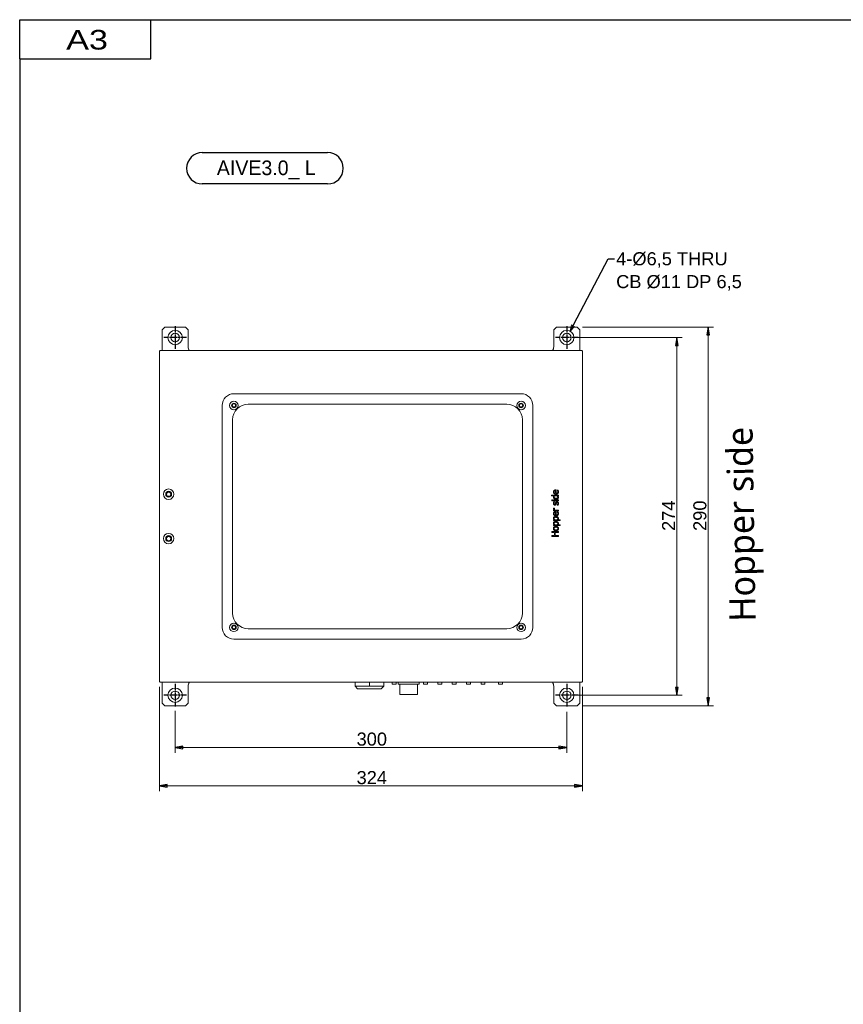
# Model space of a CAD drawing. Header units: millimetres. Extents: x 41 to 1655, y -379 to 1151.
# Tile 29 of 56: x 41 to 672, y 396 to 1151. Entities that reach past the tile are written whole.
import ezdxf
from ezdxf.enums import TextEntityAlignment as Align

# ---------------------------------------------------------------- set-up
doc = ezdxf.new("R2010")
doc.units = ezdxf.units.MM
doc.header["$LTSCALE"] = 4
doc.linetypes.add('CHAIN', pattern=[0.3543, 0.2362, -0.0295, 0.0591, -0.0295])
doc.linetypes.add('HIDDEN', pattern=[9.525, 6.35, -3.175])
doc.layers.get('0').update_dxf_attribs({"lineweight": 15})
doc.layers.add('2', color=2, linetype='HIDDEN', lineweight=13, true_color=0xffff00)
for name, color, linetype, lineweight in [('가시적 모서리(ISO)', 7, 'Continuous', 18), ('기호(ISO)', 7, 'Continuous', 25), ('스케치 형상(ISO)', 7, 'Continuous', 25), ('중심 표식(ISO)', 7, 'Continuous', 25), ('치수(ISO)', 7, 'Continuous', 25)]:
    doc.layers.add(name, color=color, linetype=linetype, lineweight=lineweight)
doc.styles.add('Current-ISO', font='txt')
doc.styles.add('HALGULFONT1_239', font='txt')
doc.styles.add('HC-TECH', font='arial.ttf')
doc.styles.add('텍스트 스타일149', font='txt')
doc.styles.add('텍스트 스타일227', font='txt')
doc.styles.add('텍스트 스타일243', font='txt', dxfattribs={"width": 0.8})
doc.styles.add('텍스트 스타일266', font='txt', dxfattribs={"width": 1.3})
doc.styles.add('텍스트 스타일278', font='txt')
doc.styles.add('텍스트 스타일299', font='txt')
doc.styles.add('텍스트 스타일412', font='txt')
doc.dimstyles.new('HC-TECH', dxfattribs={"dimscale": 4, "dimtxt": 2.5, "dimasz": 1.5, "dimexe": 1, "dimexo": 1, "dimgap": 0.3, "dimtad": 1, "dimtoh": 1, "dimrnd": 1e-08, "dimtxsty": 'HC-TECH', "dimblk": 'Filled-1', "dimcen": 0.09, "dimdle": 8, "dimclrd": 150, "dimclre": 150, "dimclrt": 196, "dimadec": 1, "dimazin": 3, "dimtfac": 0.72, "dimtmove": 0, "dimatfit": 3, "dimldrblk": 'Filled-2', "dimfxl": 1, "dimtolj": 1, "dimlwd": 5, "dimlwe": 5, "dimarcsym": 0})
doc.dimstyles.new('HC-TECH$7', dxfattribs={"dimscale": 4, "dimtxt": 2.5, "dimasz": 1.2, "dimexe": 1, "dimexo": 1, "dimgap": 0.3, "dimtad": 1, "dimtoh": 1, "dimrnd": 1e-08, "dimtxsty": 'HC-TECH', "dimblk": 'Filled-1', "dimcen": 0.09, "dimdle": 8, "dimclrd": 179, "dimclre": 150, "dimclrt": 196, "dimadec": 1, "dimazin": 3, "dimtfac": 0.72, "dimtmove": 0, "dimatfit": 3, "dimldrblk": 'Filled-2', "dimfxl": 1, "dimtolj": 1, "dimlwd": -1, "dimlwe": 5, "dimarcsym": 0})

# ---------------------------------------------------------------- blocks, each defined once
blk = doc.blocks.new('제목 블록 ISO')
at = {"color": 7, "linetype": 'Continuous', "lineweight": 30}
for p, q in [((42.29, 273.71), (42.29, 281.23)), ((17.2, 273.71), (42.29, 273.71))]:
    blk.add_line(p, q, dxfattribs=at)
at = {"layer": '스케치 형상(ISO)'}
for p, q in [((17.2, 281.23), (415.65, 281.23)), ((17.2, 273.71), (17.2, 281.23)), ((17.2, 273.71), (17.2, 3.57)), ((52.18, 255.78), (76.18, 255.78)), ((76.18, 249.78), (52.18, 249.78))]:
    blk.add_line(p, q, dxfattribs=at)
for centre, start, end in [((52.18, 252.78), 90, 180), ((76.18, 252.78), 0, 90), ((52.18, 252.78), 180, 270), ((76.18, 252.78), 270, 0)]:
    blk.add_arc(centre, 3, start, end, dxfattribs=at)
for tag, height, style, p in [('TITLE', 2.79, '텍스트 스타일278', (358.94, 44.42)), ('CATEGORY', 2, '텍스트 스타일149', (372.42, 32.36))]:
    blk.add_attdef(tag, text='', height=height, dxfattribs=dict(style=style)).set_placement(p, align=Align.TOP_LEFT)
for tag, p, height, style in [('부품_번호_001', (372.11, 36.1), 1.99, '텍스트 스타일412'), ('시트_수_001', (349.12, 7.16), 1.88, 'HALGULFONT1_239'), ('시트_번호_001', (360.27, 7.21), 1.88, 'HALGULFONT1_239')]:
    blk.add_attdef(tag, p, '', height=height, dxfattribs=dict(style=style))
at = {"style": '텍스트 스타일243', "width": 0.8}
for tag, p in [('작성_날짜_001', (352.14, 16.27)), ('PROJECT_001', (379.46, 16.27))]:
    blk.add_attdef(tag, p, '', height=1.86, dxfattribs=at)
at = {"layer": '2', "style": '텍스트 스타일266', "width": 1.3}
blk.add_text('A3', height=3.763, dxfattribs=at).set_placement((26.11, 275.51))
at = {"layer": '기호(ISO)', "color": 7}
for tag, p, height, style in [('STOCK_NUMBER_001', (54.96, 251.47), 2.8, '텍스트 스타일227'), ('STOCK_NUMBER_001', (278.29, 19.93), 2.5, '텍스트 스타일299'), ('질량\\P3;_001', (325.03, 14.77), 2, '텍스트 스타일149')]:
    blk.add_attdef(tag, p, '', height=height, dxfattribs=dict(at, style=style))
at = {"layer": '기호(ISO)', "color": 7, "style": '텍스트 스타일149'}
blk.add_attdef('재질', text='', height=2, dxfattribs=at).set_placement((295.49, 17.37), align=Align.TOP_LEFT)
blk = doc.blocks.new('Filled-1')
at = {"color": 0}
for p, q in [((0, 0), (-1, 0.17)), ((-1, 0.17), (-1, -0.17)), ((-1, 0), (0, 0)), ((-1, -0.17), (0, 0))]:
    blk.add_line(p, q, dxfattribs=at)
at = {"color": 0, "flags": 128}
blk.add_lwpolyline([(-1, -0.17), (0, 0), (-1, 0.17), (-1, -0.17)], dxfattribs=at)
at = {"color": 0}
blk.add_solid([(-1, -0.17), (0, 0), (-1, 0.17), (-1, -0.17)], dxfattribs=at)
blk = doc.blocks.new('*D20')
at = {"layer": 'Defpoints', "color": 0, "linetype": 'Continuous', "transparency": 16777216}
for p in [(459.85, 907.16), (459.85, 633.16), (544.12, 633.16)]:
    blk.add_point(p, dxfattribs=at)
at = {"layer": '치수(ISO)', "color": 150, "linetype": 'Continuous', "lineweight": 5, "true_color": 0x0080ff, "transparency": 16777216}
for p, q in [((463.85, 907.16), (548.12, 907.16)), ((544.12, 901.16), (544.12, 639.16)), ((463.85, 633.16), (548.12, 633.16))]:
    blk.add_line(p, q, dxfattribs=at)
at = {"layer": '치수(ISO)', "color": 150, "linetype": 'Continuous', "lineweight": 5, "true_color": 0x0080ff, "transparency": 16777216, "xscale": 6, "yscale": 6, "zscale": 6}
for p, rotation in [((544.12, 907.16), 90), ((544.12, 633.16), 270)]:
    blk.add_blockref('Filled-1', p, dxfattribs=dict(at, rotation=rotation))
at = {"layer": '치수(ISO)', "color": 196, "linetype": 'Continuous', "lineweight": 9, "true_color": 0x3f0080, "transparency": 16777216, "insert": (532.87, 759.04), "char_height": 10, "attachment_point": 1, "rotation": 90, "style": 'HC-TECH'}
blk.add_mtext('\\A1;274', dxfattribs=at)
blk = doc.blocks.new('Filled-2')
at = {"color": 0}
for p, q in [((0, 0), (-1, 0.25)), ((-1, 0.25), (-1, -0.25)), ((-1, 0), (0, 0)), ((-1, -0.25), (0, 0))]:
    blk.add_line(p, q, dxfattribs=at)
at = {"color": 0, "flags": 128}
blk.add_lwpolyline([(-1, -0.25), (0, 0), (-1, 0.25), (-1, -0.25)], dxfattribs=at)
at = {"color": 0}
blk.add_solid([(-1, -0.25), (0, 0), (-1, 0.25), (-1, -0.25)], dxfattribs=at)
blk = doc.blocks.new('*D21')
at = {"layer": 'Defpoints', "color": 0, "linetype": 'Continuous', "transparency": 16777216}
for p in [(159.85, 625.16), (459.85, 624.46), (159.85, 593.16)]:
    blk.add_point(p, dxfattribs=at)
at = {"layer": '치수(ISO)', "color": 150, "linetype": 'Continuous', "lineweight": 5, "true_color": 0x0080ff, "transparency": 16777216}
for p, q in [((159.85, 621.16), (159.85, 589.16)), ((459.85, 620.46), (459.85, 589.16)), ((453.85, 593.16), (165.85, 593.16))]:
    blk.add_line(p, q, dxfattribs=at)
at = {"layer": '치수(ISO)', "color": 150, "linetype": 'Continuous', "lineweight": 5, "true_color": 0x0080ff, "transparency": 16777216, "xscale": 6, "yscale": 6, "zscale": 6, "rotation": 180}
blk.add_blockref('Filled-1', (159.85, 593.16), dxfattribs=at)
at = {"layer": '치수(ISO)', "color": 150, "linetype": 'Continuous', "lineweight": 5, "true_color": 0x0080ff, "transparency": 16777216, "xscale": 6, "yscale": 6, "zscale": 6}
blk.add_blockref('Filled-1', (459.85, 593.16), dxfattribs=at)
at = {"layer": '치수(ISO)', "color": 196, "linetype": 'Continuous', "lineweight": 9, "true_color": 0x3f0080, "transparency": 16777216, "insert": (298.83, 604.58), "char_height": 10, "attachment_point": 1, "style": 'HC-TECH'}
blk.add_mtext('\\A1;300', dxfattribs=at)
blk = doc.blocks.new('*D22')
at = {"layer": 'Defpoints', "color": 0, "linetype": 'Continuous', "transparency": 16777216}
for p in [(147.85, 643.66), (471.85, 643.66), (471.85, 563.66)]:
    blk.add_point(p, dxfattribs=at)
at = {"layer": '치수(ISO)', "color": 150, "linetype": 'Continuous', "lineweight": 5, "true_color": 0x0080ff, "transparency": 16777216}
for p, q in [((147.85, 639.66), (147.85, 559.66)), ((471.85, 639.66), (471.85, 559.66)), ((153.85, 563.66), (465.85, 563.66))]:
    blk.add_line(p, q, dxfattribs=at)
at = {"layer": '치수(ISO)', "color": 150, "linetype": 'Continuous', "lineweight": 5, "true_color": 0x0080ff, "transparency": 16777216, "xscale": 6, "yscale": 6, "zscale": 6, "rotation": 180}
blk.add_blockref('Filled-1', (147.85, 563.66), dxfattribs=at)
at = {"layer": '치수(ISO)', "color": 150, "linetype": 'Continuous', "lineweight": 5, "true_color": 0x0080ff, "transparency": 16777216, "xscale": 6, "yscale": 6, "zscale": 6}
blk.add_blockref('Filled-1', (471.85, 563.66), dxfattribs=at)
at = {"layer": '치수(ISO)', "color": 196, "linetype": 'Continuous', "lineweight": 9, "true_color": 0x3f0080, "transparency": 16777216, "insert": (298.83, 575.08), "char_height": 10, "attachment_point": 1, "style": 'HC-TECH'}
blk.add_mtext('\\A1;324', dxfattribs=at)
blk = doc.blocks.new('*D23')
at = {"layer": 'Defpoints', "color": 0, "linetype": 'Continuous', "transparency": 16777216}
for p in [(467.85, 915.16), (467.85, 625.16), (568.19, 625.16)]:
    blk.add_point(p, dxfattribs=at)
at = {"layer": '치수(ISO)', "color": 150, "linetype": 'Continuous', "lineweight": 5, "true_color": 0x0080ff, "transparency": 16777216}
for p, q in [((471.85, 915.16), (572.19, 915.16)), ((568.19, 909.16), (568.19, 631.16)), ((471.85, 625.16), (572.19, 625.16))]:
    blk.add_line(p, q, dxfattribs=at)
at = {"layer": '치수(ISO)', "color": 150, "linetype": 'Continuous', "lineweight": 5, "true_color": 0x0080ff, "transparency": 16777216, "xscale": 6, "yscale": 6, "zscale": 6}
for p, rotation in [((568.19, 915.16), 90), ((568.19, 625.16), 270)]:
    blk.add_blockref('Filled-1', p, dxfattribs=dict(at, rotation=rotation))
at = {"layer": '치수(ISO)', "color": 196, "linetype": 'Continuous', "lineweight": 9, "true_color": 0x3f0080, "transparency": 16777216, "insert": (556.78, 759.04), "char_height": 10, "attachment_point": 1, "rotation": 90, "style": 'HC-TECH'}
blk.add_mtext('\\A1;290', dxfattribs=at)

msp = doc.modelspace()

# ---------------------------------------------------------------- linework, layer by layer
at = {"layer": '가시적 모서리(ISO)'}
for p, q in [((149.853, 913.157), (151.853, 915.157)), ((149.853, 913.157), (149.853, 897.157)), ((167.853, 915.157), (151.853, 915.157)), ((167.853, 915.157), (169.853, 913.157)), ((169.853, 900.157), (169.853, 913.157)), ((449.853, 913.157), (451.853, 915.157)), ((449.853, 913.157), (449.853, 900.157)), ((467.853, 915.157), (451.853, 915.157)), ((467.853, 915.157), (469.853, 913.157)), ((469.853, 897.157), (469.853, 913.157)), ((147.853, 896.657), (148.353, 897.157)), ((147.853, 896.657), (147.853, 643.657)), ((471.353, 897.157), (148.353, 897.157)), ((471.353, 897.157), (471.853, 896.657)), ((471.853, 643.657), (471.853, 896.657)), ((424.853, 864.157), (204.853, 864.157)), ((195.853, 855.157), (195.853, 685.157)), ((215.853, 856.157), (413.853, 856.157)), ((433.853, 685.157), (433.853, 855.157)), ((203.853, 696.157), (203.853, 844.157)), ((425.853, 844.157), (425.853, 696.157)), ((448.186, 786.547), (453.409, 786.547)), ((448.186, 785.915), (448.186, 786.547)), ((449.807, 785.915), (448.186, 785.915)), ((452.497, 785.915), (450.33, 785.915)), ((451.116, 787.844), (451.116, 789.825)), ((451.253, 790.441), (451.598, 790.441)), ((451.598, 790.441), (451.598, 787.844)), ((452.489, 790.336), (452.489, 790.372)), ((452.489, 790.372), (453.178, 790.372)), ((453.409, 785.915), (453.028, 785.915)), ((453.409, 786.547), (453.409, 785.915)), ((448.377, 782.779), (449.033, 782.779)), ((448.377, 782.062), (448.377, 782.779)), ((449.033, 782.062), (448.377, 782.062)), ((449.033, 782.779), (449.033, 782.062)), ((449.657, 782.734), (453.409, 782.734)), ((449.657, 782.102), (449.657, 782.734)), ((453.409, 782.102), (449.657, 782.102)), ((449.839, 781.365), (450.516, 781.365)), ((450.516, 781.365), (450.516, 781.332)), ((452.473, 778.792), (452.473, 778.824)), ((453.182, 778.792), (452.473, 778.792)), ((453.409, 782.734), (453.409, 782.102)), ((449.657, 774.395), (449.657, 775.028)), ((449.657, 775.028), (450.216, 775.028)), ((453.409, 774.395), (449.657, 774.395)), ((449.677, 776.385), (450.334, 776.385)), ((450.334, 776.385), (450.334, 776.353)), ((450.747, 775.028), (453.409, 775.028)), ((451.116, 771.158), (451.116, 773.139)), ((451.253, 773.755), (451.598, 773.755)), ((451.598, 773.755), (451.598, 771.158)), ((452.489, 773.65), (452.489, 773.686)), ((452.489, 773.686), (453.178, 773.686)), ((453.409, 775.028), (453.409, 774.395)), ((449.657, 766.977), (449.657, 767.609)), ((449.657, 767.609), (450.05, 767.609)), ((454.791, 766.977), (449.657, 766.977)), ((449.657, 763.176), (449.657, 763.808)), ((449.657, 763.808), (450.05, 763.808)), ((454.791, 763.176), (449.657, 763.176)), ((450.577, 767.609), (452.708, 767.609)), ((450.577, 763.808), (452.708, 763.808)), ((453.218, 767.609), (454.791, 767.609)), ((453.218, 763.808), (454.791, 763.808)), ((454.791, 767.609), (454.791, 766.977)), ((454.791, 763.808), (454.791, 763.176)), ((448.409, 758.48), (453.409, 758.48)), ((448.409, 757.815), (448.409, 758.48)), ((450.37, 757.815), (448.409, 757.815)), ((448.409, 754.849), (448.409, 755.514)), ((448.409, 755.514), (450.37, 755.514)), ((453.409, 754.849), (448.409, 754.849)), ((450.37, 755.514), (450.37, 757.815)), ((453.409, 757.815), (450.962, 757.815)), ((450.962, 757.815), (450.962, 755.514)), ((450.962, 755.514), (453.409, 755.514)), ((453.409, 758.48), (453.409, 757.815)), ((453.409, 755.514), (453.409, 754.849)), ((413.853, 684.157), (215.853, 684.157)), ((204.853, 676.157), (424.853, 676.157)), ((148.353, 643.157), (147.853, 643.657)), ((148.353, 643.157), (471.353, 643.157)), ((149.853, 643.157), (149.853, 627.157)), ((297.653, 643.157), (297.653, 640.157)), ((308.653, 643.157), (308.653, 640.157)), ((319.653, 643.157), (319.653, 640.157)), ((326.153, 643.157), (326.153, 641.857)), ((328.953, 641.657), (326.353, 641.657)), ((329.153, 643.157), (329.153, 641.857)), ((330.653, 643.157), (330.653, 641.657)), ((332.653, 641.657), (330.653, 641.657)), ((331.903, 641.657), (331.903, 633.657)), ((332.653, 641.657), (344.653, 641.657)), ((346.653, 641.657), (344.653, 641.657)), ((345.403, 641.657), (345.403, 633.657)), ((346.653, 641.657), (346.653, 643.157)), ((350.153, 643.157), (350.153, 641.857)), ((352.953, 641.657), (350.353, 641.657)), ((353.153, 643.157), (353.153, 641.857)), ((361.153, 643.157), (361.153, 641.857)), ((363.953, 641.657), (361.353, 641.657)), ((364.153, 643.157), (364.153, 641.857)), ((372.153, 643.157), (372.153, 641.857)), ((374.953, 641.657), (372.353, 641.657)), ((375.153, 643.157), (375.153, 641.857)), ((383.153, 643.157), (383.153, 641.857)), ((385.953, 641.657), (383.353, 641.657)), ((386.153, 643.157), (386.153, 641.857)), ((394.153, 643.157), (394.153, 641.857)), ((396.953, 641.657), (394.353, 641.657)), ((397.153, 643.157), (397.153, 641.857)), ((407.653, 643.157), (407.653, 641.857)), ((410.453, 641.657), (407.853, 641.657)), ((410.653, 643.157), (410.653, 641.857)), ((469.853, 627.157), (469.853, 643.157)), ((471.853, 643.657), (471.353, 643.157)), ((169.853, 627.157), (169.853, 640.157)), ((299.653, 638.157), (297.653, 640.157)), ((303.153, 640.157), (297.653, 640.157)), ((317.653, 638.157), (299.653, 638.157)), ((308.653, 640.157), (303.153, 640.157)), ((314.153, 640.157), (308.653, 640.157)), ((319.653, 640.157), (314.153, 640.157)), ((317.653, 638.157), (319.653, 640.157)), ((331.903, 633.657), (345.403, 633.657)), ((449.853, 640.157), (449.853, 627.157)), ((151.853, 625.157), (149.853, 627.157)), ((169.853, 627.157), (167.853, 625.157)), ((451.853, 625.157), (449.853, 627.157)), ((469.853, 627.157), (467.853, 625.157)), ((151.853, 625.157), (167.853, 625.157)), ((451.853, 625.157), (467.853, 625.157))]:
    msp.add_line(p, q, dxfattribs=at)
for centre, radius in [((159.853, 907.157), 5.5), ((459.853, 907.157), 5.5), ((159.853, 907.157), 3.25), ((459.853, 907.157), 3.25), ((204.853, 855.157), 3.25), ((204.853, 855.157), 1.75), ((204.853, 855.157), 1.23), ((424.853, 855.157), 3.25), ((424.853, 855.157), 1.75), ((424.853, 855.157), 1.23), ((154.853, 787.157), 4), ((154.853, 787.157), 2.25), ((154.853, 787.157), 1.621), ((154.853, 753.157), 4), ((154.853, 753.157), 2.25), ((154.853, 753.157), 1.621), ((204.853, 685.157), 3.25), ((204.853, 685.157), 1.75), ((204.853, 685.157), 1.23), ((424.853, 685.157), 3.25), ((424.853, 685.157), 1.75), ((424.853, 685.157), 1.23), ((159.853, 633.157), 5.5), ((159.853, 633.157), 3.25), ((459.853, 633.157), 5.5), ((459.853, 633.157), 3.25)]:
    msp.add_circle(centre, radius, dxfattribs=at)
for centre, radius, start, end in [((174.853, 900.157), 5, 180, 216.869898), ((444.853, 900.157), 5, 323.130102, 0), ((204.853, 855.157), 9, 90, 180), ((424.853, 855.157), 9, 0, 90), ((215.853, 844.157), 12, 90, 180), ((413.853, 844.157), 12, 0, 90), ((215.853, 696.157), 12, 180, 270), ((413.853, 696.157), 12, 270, 0), ((204.853, 685.157), 9, 180, 270), ((424.853, 685.157), 9, 270, 0), ((174.853, 640.157), 5, 143.130102, 180), ((326.353, 641.857), 0.2, 180, 270), ((328.953, 641.857), 0.2, 270, 0), ((350.353, 641.857), 0.2, 180, 270), ((352.953, 641.857), 0.2, 270, 0), ((361.353, 641.857), 0.2, 180, 270), ((363.953, 641.857), 0.2, 270, 0), ((372.353, 641.857), 0.2, 180, 270), ((374.953, 641.857), 0.2, 270, 0), ((383.353, 641.857), 0.2, 180, 270), ((385.953, 641.857), 0.2, 270, 0), ((394.353, 641.857), 0.2, 180, 270), ((396.953, 641.857), 0.2, 270, 0), ((407.853, 641.857), 0.2, 180, 270), ((410.453, 641.857), 0.2, 270, 0), ((444.853, 640.157), 5, 0, 36.869898)]:
    msp.add_arc(centre, radius, start, end, dxfattribs=at)
for points in [[(449.552, 788.938), (449.552, 789.286), (449.754, 789.825), (449.969, 790.024)], [(451.553, 787.203), (450.637, 787.203), (449.552, 788.164), (449.552, 788.938)], [(449.552, 784.987), (449.552, 785.267), (449.677, 785.684), (449.807, 785.915)], [(450.074, 783.881), (449.831, 784.088), (449.552, 784.667), (449.552, 784.987)], [(449.969, 790.024), (450.184, 790.226), (450.804, 790.441), (451.253, 790.441)], [(450.362, 789.61), (450.22, 789.501), (450.07, 789.156), (450.07, 788.901)], [(450.07, 788.901), (450.07, 788.65), (450.22, 788.297), (450.366, 788.152)], [(450.33, 785.915), (450.216, 785.68), (450.131, 785.307), (450.131, 785.092)], [(450.131, 785.092), (450.131, 784.606), (450.86, 784.055), (451.549, 784.055)], [(451.116, 789.825), (450.86, 789.817), (450.488, 789.712), (450.362, 789.61)], [(450.366, 788.152), (450.516, 788.01), (450.877, 787.864), (451.116, 787.844)], [(451.549, 784.055), (452.214, 784.055), (452.915, 784.477), (452.915, 784.942)], [(453.494, 789.092), (453.494, 788.192), (452.485, 787.203), (451.553, 787.203)], [(451.598, 787.844), (452.25, 787.844), (452.943, 788.5), (452.943, 789.083)], [(452.777, 789.853), (452.696, 790.024), (452.554, 790.259), (452.489, 790.336)], [(452.915, 784.942), (452.915, 785.19), (452.688, 785.692), (452.497, 785.915)], [(452.943, 789.083), (452.943, 789.29), (452.85, 789.691), (452.777, 789.853)], [(453.514, 784.797), (453.514, 784.489), (453.259, 783.97), (453.012, 783.788)], [(453.028, 785.915), (453.15, 785.769), (453.312, 785.554), (453.381, 785.408)], [(453.178, 790.372), (453.223, 790.263), (453.352, 789.93), (453.389, 789.801)], [(453.381, 785.408), (453.445, 785.275), (453.514, 784.987), (453.514, 784.797)], [(453.389, 789.801), (453.441, 789.618), (453.494, 789.318), (453.494, 789.092)], [(449.568, 780.206), (449.568, 780.518), (449.722, 781.15), (449.839, 781.365)], [(450.714, 778.808), (450.204, 778.808), (449.568, 779.574), (449.568, 780.206)], [(451.561, 783.403), (451.067, 783.403), (450.346, 783.658), (450.074, 783.881)], [(450.516, 781.332), (450.321, 781.089), (450.099, 780.498), (450.099, 780.194)], [(450.099, 780.194), (450.099, 779.882), (450.362, 779.452), (450.625, 779.452)], [(450.625, 779.452), (450.864, 779.452), (451.095, 779.707), (451.168, 779.991)], [(451.727, 779.626), (451.602, 779.197), (451.083, 778.808), (450.714, 778.808)], [(451.168, 779.991), (451.205, 780.129), (451.278, 780.477), (451.322, 780.668)], [(451.322, 780.668), (451.428, 781.081), (451.91, 781.502), (452.327, 781.502)], [(453.012, 783.788), (452.765, 783.605), (452.035, 783.403), (451.561, 783.403)], [(451.881, 780.303), (451.853, 780.182), (451.772, 779.793), (451.727, 779.626)], [(452.412, 780.858), (452.189, 780.858), (451.958, 780.615), (451.881, 780.303)], [(452.327, 781.502), (452.57, 781.502), (453, 781.312), (453.158, 781.126)], [(452.842, 780.635), (452.765, 780.753), (452.59, 780.858), (452.412, 780.858)], [(452.473, 778.824), (452.538, 778.905), (452.692, 779.124), (452.777, 779.306)], [(452.777, 779.306), (452.854, 779.464), (452.967, 779.853), (452.967, 780.06)], [(452.967, 780.06), (452.967, 780.21), (452.898, 780.554), (452.842, 780.635)], [(453.158, 781.126), (453.324, 780.927), (453.498, 780.421), (453.498, 780.036)], [(453.498, 780.036), (453.498, 779.659), (453.295, 779.006), (453.182, 778.792)], [(449.552, 772.252), (449.552, 772.601), (449.754, 773.139), (449.969, 773.338)], [(451.553, 770.518), (450.637, 770.518), (449.552, 771.478), (449.552, 772.252)], [(449.552, 768.755), (449.552, 769.4), (450.573, 770.121), (451.432, 770.121)], [(449.657, 776.13), (449.657, 776.227), (449.665, 776.324), (449.677, 776.385)], [(450.216, 775.028), (449.908, 775.372), (449.657, 775.887), (449.657, 776.13)], [(449.969, 773.338), (450.184, 773.541), (450.804, 773.755), (451.253, 773.755)], [(450.362, 772.925), (450.22, 772.815), (450.07, 772.471), (450.07, 772.216)], [(450.07, 772.216), (450.07, 771.964), (450.22, 771.612), (450.366, 771.466)], [(451.505, 769.468), (450.86, 769.468), (450.151, 769.059), (450.151, 768.601)], [(450.334, 776.353), (450.313, 776.28), (450.305, 776.122), (450.305, 776.012)], [(450.305, 776.012), (450.305, 775.757), (450.528, 775.254), (450.747, 775.028)], [(451.116, 773.139), (450.86, 773.131), (450.488, 773.026), (450.362, 772.925)], [(450.366, 771.466), (450.516, 771.324), (450.877, 771.178), (451.116, 771.158)], [(451.432, 770.121), (452.372, 770.121), (453.482, 769.225), (453.482, 768.541)], [(452.915, 768.435), (452.915, 768.925), (452.193, 769.468), (451.505, 769.468)], [(453.494, 772.406), (453.494, 771.506), (452.485, 770.518), (451.553, 770.518)], [(451.598, 771.158), (452.25, 771.158), (452.943, 771.814), (452.943, 772.398)], [(452.777, 773.168), (452.696, 773.338), (452.554, 773.573), (452.489, 773.65)], [(452.943, 772.398), (452.943, 772.605), (452.85, 773.006), (452.777, 773.168)], [(453.178, 773.686), (453.223, 773.577), (453.352, 773.245), (453.389, 773.115)], [(453.389, 773.115), (453.441, 772.933), (453.494, 772.633), (453.494, 772.406)], [(450.05, 767.609), (449.835, 767.844), (449.552, 768.419), (449.552, 768.755)], [(449.552, 764.955), (449.552, 765.599), (450.573, 766.32), (451.432, 766.32)], [(450.05, 763.808), (449.835, 764.043), (449.552, 764.618), (449.552, 764.955)], [(449.552, 760.854), (449.552, 761.616), (450.589, 762.528), (451.533, 762.528)], [(451.533, 761.875), (450.804, 761.875), (450.094, 761.344), (450.094, 760.854)], [(450.151, 768.601), (450.151, 768.334), (450.39, 767.831), (450.577, 767.609)], [(451.505, 765.668), (450.86, 765.668), (450.151, 765.259), (450.151, 764.801)], [(450.151, 764.801), (450.151, 764.533), (450.39, 764.031), (450.577, 763.808)], [(451.432, 766.32), (452.372, 766.32), (453.482, 765.425), (453.482, 764.74)], [(452.915, 764.635), (452.915, 765.125), (452.193, 765.668), (451.505, 765.668)], [(451.533, 762.528), (452.481, 762.528), (453.514, 761.616), (453.514, 760.854)], [(452.971, 760.854), (452.971, 761.34), (452.254, 761.875), (451.533, 761.875)], [(452.708, 767.609), (452.825, 767.856), (452.915, 768.208), (452.915, 768.435)], [(452.708, 763.808), (452.825, 764.055), (452.915, 764.408), (452.915, 764.635)], [(453.482, 768.541), (453.482, 768.261), (453.352, 767.831), (453.218, 767.609)], [(453.482, 764.74), (453.482, 764.46), (453.352, 764.031), (453.218, 763.808)], [(451.533, 759.177), (450.593, 759.177), (449.552, 760.101), (449.552, 760.854)], [(450.094, 760.854), (450.094, 760.364), (450.804, 759.829), (451.533, 759.829)], [(453.514, 760.854), (453.514, 760.072), (452.449, 759.177), (451.533, 759.177)], [(451.533, 759.829), (452.242, 759.829), (452.971, 760.364), (452.971, 760.854)]]:
    msp.add_open_spline(points, degree=2, dxfattribs=at)
at = {"layer": '중심 표식(ISO)', "linetype": 'CHAIN', "ltscale": 4.833652}
for p, q in [((159.853, 915.857), (159.853, 898.457)), ((459.853, 915.857), (459.853, 898.457)), ((168.553, 907.157), (151.153, 907.157)), ((468.553, 907.157), (451.153, 907.157)), ((159.853, 641.857), (159.853, 624.457)), ((459.853, 641.857), (459.853, 624.457)), ((168.553, 633.157), (151.153, 633.157)), ((468.553, 633.157), (451.153, 633.157))]:
    msp.add_line(p, q, dxfattribs=at)

# ---------------------------------------------------------------- block references
ref = msp.add_blockref('제목 블록 ISO', (-28.061, 25.715), dxfattribs=dict(xscale=4, yscale=4, zscale=4))
ref.add_attrib('STOCK_NUMBER_001', 'AIVE3.0_ L', (191.776, 1031.592), dxfattribs={"layer": '기호(ISO)', "color": 7, "height": 11.2025, "style": '텍스트 스타일227'})

# ---------------------------------------------------------------- texts
at = {"layer": '기호(ISO)', "color": 196, "true_color": 0x3f0080, "insert": (497.678, 972.524), "char_height": 10, "width": 97.24329, "attachment_point": 1, "line_spacing_factor": 1.05, "style": 'HC-TECH'}
msp.add_mtext('4-Ø6,5 THRU\\PCB Ø11 DP 6,5', dxfattribs=at)
at = {"layer": '기호(ISO)', "color": 7, "insert": (584.522, 689.31), "char_height": 20, "width": 154.08163, "attachment_point": 1, "rotation": 90.922023, "style": 'Current-ISO'}
msp.add_mtext('\\fSegoe UI|b0|i0;\\H20.0000;Hopper side', dxfattribs=at)

# ---------------------------------------------------------------- dimensions: what is measured, and where the dimension line sits
at = {"layer": '치수(ISO)', "color": 150, "linetype": 'Continuous', "lineweight": 9, "true_color": 0x0080ff}
for base, p1, p2, angle, picture, middle in [((568.188, 625.157), (467.853, 915.157), (467.853, 625.157), 90, '*D23', (568.188, 770.157)), ((544.115, 633.157), (459.853, 907.157), (459.853, 633.157), 90, '*D20', (544.115, 770.157)), ((471.853, 563.657), (147.853, 643.657), (471.853, 643.657), 180, '*D22', (309.853, 563.657)), ((159.853, 593.157), (459.853, 624.457), (159.853, 625.157), 180, '*D21', (309.853, 593.157))]:
    dim = msp.add_linear_dim(base=base, p1=p1, p2=p2, angle=angle, dimstyle='HC-TECH', override={"dimgap": 0.3, "dimtoh": 0, "dimdec": 2, "dimtol": 0, "dimlim": 0, "dimtp": 0, "dimtm": 0, "dimtdec": 2, "dimtofl": 0, "dimatfit": 1}, dxfattribs=at)
    dim.commit()
    dim.dimension.update_dxf_attribs({"geometry": picture, "text_midpoint": middle, "dimtype": 160})

# ---------------------------------------------------------------- leaders
at = {"layer": '기호(ISO)', "color": 179, "linetype": 'Continuous', "true_color": 0x262659, "annotation_type": 0, "has_hookline": 1, "hookline_direction": 0, "text_width": 95.027}
msp.add_leader([(462.406, 912.029), (491.678, 967.524), (496.478, 967.524)], dimstyle='HC-TECH$7', override={"dimtad": 0}, dxfattribs=at)

doc.saveas('drawing.dxf')
